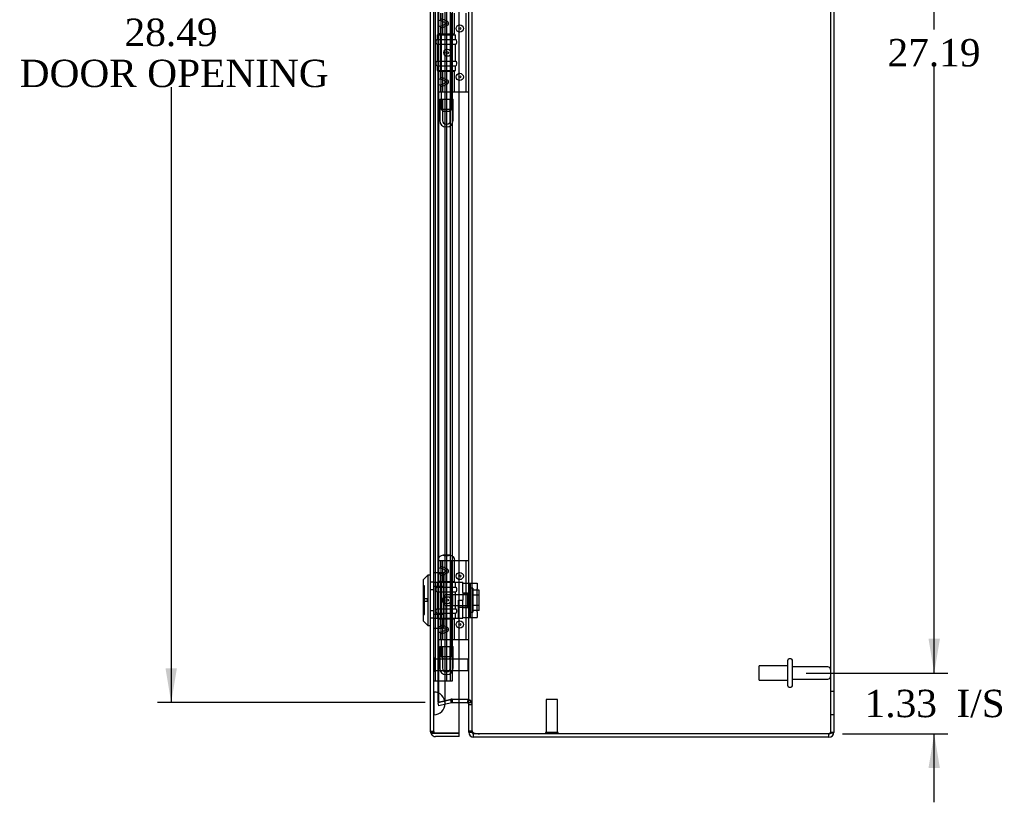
# Model space of a CAD drawing. Header units: inches. Extents: x 1 to 150, y -1 to 99.
# Tile 5 of 9: x 58 to 80, y 36 to 53. Entities that reach past the tile are written whole.
import ezdxf
from ezdxf.enums import TextEntityAlignment as Align
from ezdxf.lldxf.tags import DXFTag

# ---------------------------------------------------------------- set-up
doc = ezdxf.new("R2010")
doc.units = ezdxf.units.IN
doc.header["$MEASUREMENT"] = 0
for name, color, linetype in [('CAP02342', 7, 'Continuous'), ('COM53844', 7, 'Continuous'), ('COM55764-4', 7, 'Continuous'), ('COM55769-11', 7, 'Continuous'), ('COM70219', 7, 'Continuous'), ('Default', 7, 'Continuous'), ('HNG14573-1', 7, 'Continuous'), ('HNG14573-2', 7, 'Continuous'), ('LOK10000', 7, 'Continuous'), ('LOK10000CAM', 7, 'Continuous'), ('LOK10000NUT', 7, 'Continuous'), ('LOK10000SC', 7, 'Continuous'), ('PIN17645', 7, 'Continuous'), ('STD21878', 7, 'Continuous'), ('STD26098', 7, 'Continuous')]:
    doc.layers.add(name, color=color, linetype=linetype)
doc.styles.add('SEACAD_Times_New_Roman', font='times.ttf')
tags = doc.linetypes.add('HIDDEN2', pattern=[0.1875, 0.125, -0.0625]).pattern_tags.tags
tags[6:7] = [DXFTag(74, 4), DXFTag(75, 0), DXFTag(340, '0'), DXFTag(46, 0.0), DXFTag(50, 0.0), DXFTag(44, 0.0), DXFTag(45, 0.0)]
tags[4:5] = [DXFTag(74, 4), DXFTag(75, 0), DXFTag(340, '0'), DXFTag(46, 0.0), DXFTag(50, 0.0), DXFTag(44, 0.0), DXFTag(45, 0.0)]
doc.dimstyles.new('HAMMOND_(STH_-_120x80)', dxfattribs={"dimtxt": 0.6, "dimasz": 0.75, "dimexe": 0.3, "dimexo": 0.3, "dimgap": 0.15, "dimtad": 0, "dimtih": 1, "dimtoh": 1, "dimzin": 0, "dimdsep": 46, "dimtxsty": 'SEACAD_Times_New_Roman', "dimblk1": '_SE_FILLED', "dimblk2": '_SE_FILLED', "dimsah": 1, "dimcen": 0.3, "dimadec": 0, "dimazin": 0, "dimtfac": 0.8, "dimtofl": 0, "dimtmove": 0, "dimatfit": 3, "dimfxl": 1, "dimtolj": 1, "dimtzin": 0, "dimarcsym": 0})

# ---------------------------------------------------------------- blocks, each defined once
blk = doc.blocks.new('SE3')
at = {"layer": 'CAP02342', "color": 7, "linetype": 'HIDDEN2'}
for p, q in [((67.411, 51.722), (67.703, 51.722)), ((67.411, 51.722), (67.411, 51.249)), ((67.471, 51.722), (67.471, 51.249)), ((67.643, 51.249), (67.643, 51.722)), ((67.703, 51.249), (67.703, 51.722)), ((67.55, 51.17), (67.564, 51.17)), ((67.55, 51.11), (67.564, 51.11)), ((67.411, 39.722), (67.703, 39.722)), ((67.411, 39.722), (67.411, 39.249)), ((67.471, 39.722), (67.471, 39.249)), ((67.643, 39.249), (67.643, 39.722)), ((67.703, 39.249), (67.703, 39.722)), ((67.55, 39.17), (67.564, 39.17)), ((67.55, 39.11), (67.564, 39.11))]:
    blk.add_line(p, q, dxfattribs=at)
for centre, radius, start, end in [((67.55, 51.249), 0.139, 180, 270), ((67.55, 51.249), 0.079, 180, 270), ((67.55, 51.249), 0.079, 270, 275.0835), ((67.564, 51.249), 0.079, 264.9165, 270), ((67.564, 51.249), 0.079, 270, 0), ((67.564, 51.249), 0.139, 270, 0), ((67.55, 51.249), 0.139, 270, 272.8866), ((67.564, 51.249), 0.139, 267.1134, 270), ((67.55, 39.249), 0.139, 180, 270), ((67.55, 39.249), 0.079, 180, 270), ((67.55, 39.249), 0.079, 270, 275.0835), ((67.55, 39.249), 0.139, 270, 272.8866), ((67.564, 39.249), 0.079, 264.9165, 270), ((67.564, 39.249), 0.139, 267.1134, 270), ((67.564, 39.249), 0.079, 270, 0), ((67.564, 39.249), 0.139, 270, 0)]:
    blk.add_arc(centre, radius, start, end, dxfattribs=at)
at = {"layer": 'COM53844', "color": 7, "linetype": 'HIDDEN2'}
for p, q in [((67.32, 38.975), (67.32, 66.475)), ((67.57, 38.975), (67.57, 66.475)), ((67.65, 38.975), (67.65, 66.475)), ((67.688, 38.975), (67.688, 66.475)), ((67.282, 38.975), (67.363, 38.975)), ((67.363, 38.975), (67.607, 38.975)), ((67.607, 38.975), (67.688, 38.975))]:
    blk.add_line(p, q, dxfattribs=at)
at = {"layer": 'COM55764-4', "color": 7, "linetype": 'Continuous'}
for p, q in [((67.21, 37.861), (67.21, 67.614)), ((67.835, 37.825), (67.835, 67.65)), ((67.21, 37.861), (67.21, 37.861)), ((67.21, 37.861), (67.21, 37.861)), ((67.21, 37.861), (67.21, 37.861)), ((67.318, 37.825), (67.23, 37.825)), ((67.267, 37.825), (67.23, 37.798)), ((67.267, 37.825), (67.318, 37.825)), ((67.318, 37.825), (67.835, 37.825)), ((67.318, 37.825), (67.318, 37.825)), ((67.835, 37.825), (67.318, 37.825)), ((67.835, 37.753), (67.835, 37.825)), ((67.835, 37.753), (67.318, 37.753))]:
    blk.add_line(p, q, dxfattribs=at)
at = {"layer": 'COM55764-4', "color": 7, "linetype": 'HIDDEN2'}
for p, q in [((67.282, 37.861), (67.282, 67.614)), ((67.282, 41.134), (67.21, 41.134)), ((67.282, 40.969), (67.21, 40.969)), ((67.282, 40.507), (67.21, 40.507)), ((67.282, 40.343), (67.21, 40.343)), ((67.21, 37.861), (67.282, 37.861)), ((67.282, 37.861), (67.21, 37.861)), ((67.318, 37.825), (67.318, 37.825))]:
    blk.add_line(p, q, dxfattribs=at)
at = {"layer": 'COM55764-4', "color": 7, "linetype": 'Continuous'}
for start, end in [(180, 180.1008), (180.2175, 215.5265), (215.5265, 270)]:
    blk.add_arc((67.318, 37.861), 0.108, start, end, dxfattribs=at)
at = {"layer": 'COM55764-4', "color": 7, "linetype": 'HIDDEN2'}
for start, end in [(180, 180.3025), (180.3025, 270), (180.3025, 270)]:
    blk.add_arc((67.318, 37.861), 0.036, start, end, dxfattribs=at)
at = {"layer": 'COM55764-4', "color": 7, "linetype": 'Continuous'}
blk.add_open_spline([(67.23, 37.825), (67.223, 37.831), (67.218, 37.837), (67.212, 37.849), (67.21, 37.855), (67.21, 37.861)], degree=3, knots=[0, 0, 0, 0, 0.5, 0.5, 1, 1, 1, 1], dxfattribs=at)
at = {"layer": 'COM55764-4', "color": 7, "linetype": 'HIDDEN2'}
for points, knots in [([(67.267, 37.825), (67.265, 37.831), (67.263, 37.836), (67.261, 37.844), (67.26, 37.847), (67.259, 37.851), (67.259, 37.853), (67.258, 37.856), (67.258, 37.857), (67.255, 37.859), (67.253, 37.86), (67.249, 37.86), (67.247, 37.86), (67.241, 37.861), (67.237, 37.861), (67.226, 37.861), (67.218, 37.861), (67.21, 37.861)], [0, 0, 0, 0, 0.25, 0.25, 0.375, 0.375, 0.4375, 0.4375, 0.5, 0.5, 0.5625, 0.5625, 0.625, 0.625, 0.75, 0.75, 1, 1, 1, 1]), ([(67.21, 37.861), (67.216, 37.861), (67.222, 37.861), (67.228, 37.861), (67.234, 37.861), (67.24, 37.861), (67.246, 37.86), (67.247, 37.86), (67.249, 37.86), (67.251, 37.86), (67.252, 37.86), (67.254, 37.859), (67.255, 37.859), (67.256, 37.858), (67.256, 37.858), (67.257, 37.858), (67.257, 37.857), (67.258, 37.856), (67.258, 37.856), (67.259, 37.853), (67.26, 37.85), (67.26, 37.847), (67.261, 37.844), (67.262, 37.84), (67.263, 37.837), (67.264, 37.833), (67.265, 37.829), (67.267, 37.825)], [0, 0, 0, 0, 0.186705, 0.186705, 0.186705, 0.38114, 0.38114, 0.38114, 0.429837, 0.429837, 0.429837, 0.479528, 0.479528, 0.479528, 0.504062, 0.504062, 0.504062, 0.535578, 0.535578, 0.535578, 0.673413, 0.673413, 0.673413, 0.81014, 0.81014, 0.81014, 1, 1, 1, 1])]:
    blk.add_open_spline(points, degree=3, knots=knots, dxfattribs=at)
at = {"layer": 'COM55769-11', "color": 7, "linetype": 'Continuous'}
for p, q in [((68.047, 37.88), (68.047, 67.597)), ((76.047, 67.63), (76.047, 37.846)), ((67.835, 38.572), (68.011, 38.572)), ((68.011, 38.56), (67.835, 38.56)), ((68.011, 38.488), (67.835, 38.488)), ((68.011, 38.572), (68.019, 38.572)), ((68.019, 38.487), (68.032, 38.546)), ((68.047, 37.846), (68.047, 37.881)), ((68.047, 37.846), (68.098, 37.846)), ((68.284, 37.81), (68.155, 37.81)), ((68.155, 37.738), (68.155, 37.81)), ((75.939, 37.81), (68.284, 37.81)), ((75.939, 37.81), (68.284, 37.81)), ((75.939, 37.738), (75.939, 37.81)), ((68.284, 37.738), (68.155, 37.738)), ((75.939, 37.738), (68.284, 37.738))]:
    blk.add_line(p, q, dxfattribs=at)
at = {"layer": 'COM55769-11', "color": 7, "linetype": 'HIDDEN2'}
for p, q in [((68.119, 37.88), (68.119, 67.597)), ((75.975, 67.63), (75.975, 37.846)), ((67.376, 38.502), (67.376, 66.974)), ((67.393, 38.502), (67.393, 66.974)), ((76.047, 38.738), (75.975, 38.738)), ((67.376, 38.502), (67.657, 38.568)), ((67.657, 38.557), (67.376, 38.493)), ((67.393, 38.502), (67.376, 38.502)), ((67.393, 38.423), (67.376, 38.493)), ((67.393, 38.502), (67.673, 38.568)), ((67.673, 38.487), (67.393, 38.423)), ((67.657, 38.568), (67.681, 38.57)), ((67.681, 38.57), (67.657, 38.568)), ((67.673, 38.568), (67.657, 38.568)), ((67.681, 38.56), (67.657, 38.557)), ((67.673, 38.487), (67.657, 38.557)), ((67.673, 38.568), (67.681, 38.57)), ((67.681, 38.488), (67.673, 38.487)), ((67.681, 38.57), (67.688, 38.572)), ((67.688, 38.56), (67.681, 38.56)), ((67.681, 38.488), (67.681, 38.56)), ((67.688, 38.488), (67.681, 38.488)), ((67.688, 38.572), (67.835, 38.572)), ((67.835, 38.56), (67.688, 38.56)), ((67.688, 38.488), (67.688, 38.56)), ((67.835, 38.488), (67.688, 38.488)), ((68.019, 38.572), (68.035, 38.572)), ((68.032, 38.546), (68.035, 38.558)), ((68.047, 38.495), (68.119, 38.495)), ((68.047, 38.452), (68.119, 38.452)), ((75.975, 38.238), (76.047, 38.238)), ((68.047, 37.88), (68.119, 37.88)), ((68.098, 37.846), (68.119, 37.846)), ((68.119, 37.846), (68.119, 37.881)), ((75.975, 37.846), (76.047, 37.846))]:
    blk.add_line(p, q, dxfattribs=at)
at = {"layer": 'COM55769-11', "color": 7, "linetype": 'Continuous'}
for centre, radius, start, end in [((68.011, 38.452), 0.108, 82.0609, 90), ((68.011, 38.452), 0.036, 77.2321, 90), ((67.903, 38.486), 0.144, 3.5186, 36.6056), ((68.011, 38.452), 0.036, 0, 77.2321), ((68.155, 37.846), 0.108, 180, 270), ((68.155, 37.846), 0.036, 180, 270), ((68.284, 38.193), 0.382, 250.3183, 270), ((75.939, 37.846), 0.108, 270, 0), ((75.939, 37.846), 0.036, 270, 294.0225)]:
    blk.add_arc(centre, radius, start, end, dxfattribs=at)
at = {"layer": 'COM55769-11', "color": 7, "linetype": 'HIDDEN2'}
for centre, radius, start, end in [((68.011, 38.452), 0.108, 77.2321, 82.0609), ((68.011, 38.452), 0.108, 0, 77.2321), ((75.939, 37.846), 0.036, 294.0225, 0)]:
    blk.add_arc(centre, radius, start, end, dxfattribs=at)
for points, knots in [([(68.035, 38.572), (68.047, 38.565), (68.058, 38.559), (68.078, 38.546), (68.088, 38.54), (68.103, 38.527), (68.109, 38.52), (68.117, 38.508), (68.119, 38.501), (68.119, 38.495)], [0, 0, 0, 0, 0.25, 0.25, 0.5, 0.5, 0.75, 0.75, 1, 1, 1, 1]), ([(68.119, 37.88), (68.119, 37.875), (68.12, 37.87), (68.123, 37.861), (68.125, 37.857), (68.132, 37.849), (68.136, 37.846), (68.145, 37.839), (68.15, 37.836), (68.155, 37.833)], [0, 0, 0, 0, 0.25, 0.25, 0.5, 0.5, 0.75, 0.75, 1, 1, 1, 1]), ([(75.975, 37.846), (75.975, 37.84), (75.971, 37.834), (75.958, 37.822), (75.948, 37.816), (75.939, 37.81)], [0, 0, 0, 0, 0.5, 0.5, 1, 1, 1, 1])]:
    blk.add_open_spline(points, degree=3, knots=knots, dxfattribs=at)
at = {"layer": 'COM55769-11', "color": 7, "linetype": 'Continuous'}
for points, knots in [([(68.047, 37.88), (68.047, 37.879), (68.047, 37.877), (68.048, 37.875), (68.049, 37.873), (68.05, 37.87), (68.052, 37.868), (68.054, 37.866), (68.057, 37.864), (68.06, 37.861), (68.063, 37.859), (68.067, 37.857), (68.072, 37.855), (68.079, 37.852), (68.092, 37.847), (68.108, 37.843), (68.122, 37.84), (68.132, 37.837), (68.144, 37.835), (68.151, 37.833), (68.155, 37.833)], [0, 0, 0, 0, 0.039722, 0.079636, 0.119739, 0.160028, 0.200502, 0.241156, 0.281988, 0.322996, 0.364176, 0.405525, 0.447041, 0.48872, 0.614531, 0.741686, 0.80582, 0.870258, 0.934989, 1, 1, 1, 1]), ([(76.047, 37.846), (76.047, 37.843), (76.044, 37.84), (76.033, 37.834), (76.025, 37.831), (76.005, 37.825), (75.993, 37.822), (75.967, 37.816), (75.953, 37.813), (75.939, 37.81)], [0, 0, 0, 0, 0.25, 0.25, 0.5, 0.5, 0.75, 0.75, 1, 1, 1, 1])]:
    blk.add_open_spline(points, degree=3, knots=knots, dxfattribs=at)
at = {"layer": 'COM70219', "color": 7, "linetype": 'HIDDEN2'}
for p, q in [((67.283, 38.727), (67.283, 66.749)), ((67.284, 38.727), (67.284, 66.749)), ((67.286, 38.727), (67.286, 66.749)), ((67.532, 38.727), (67.532, 66.749)), ((67.283, 38.228), (67.283, 38.727)), ((67.283, 38.726), (67.284, 38.726)), ((67.284, 38.228), (67.284, 38.727)), ((67.284, 38.726), (67.286, 38.477)), ((67.286, 38.477), (67.286, 38.727)), ((67.532, 38.477), (67.532, 38.727)), ((67.286, 38.477), (67.284, 38.228)), ((67.284, 38.228), (67.283, 38.228))]:
    blk.add_line(p, q, dxfattribs=at)
for start, end in [(0, 90), (270, 0)]:
    blk.add_arc((67.282, 38.477), 0.25, start, end, dxfattribs=at)
at = {"layer": 'HNG14573-1', "color": 7, "linetype": 'HIDDEN2'}
for p, q in [((67.379, 53.417), (67.379, 53.604)), ((67.436, 53.456), (67.436, 53.604)), ((67.444, 53.151), (67.444, 53.604)), ((67.48, 53.151), (67.48, 53.604)), ((67.678, 53.151), (67.678, 53.604)), ((67.735, 53.151), (67.735, 53.604)), ((67.99, 51.872), (67.99, 53.604)), ((67.379, 53.384), (67.379, 53.417)), ((67.379, 53.375), (67.379, 53.384)), ((67.379, 53.341), (67.379, 53.375)), ((67.379, 52.135), (67.379, 53.341)), ((67.436, 53.456), (67.436, 53.43)), ((67.436, 53.43), (67.436, 53.328)), ((67.436, 53.303), (67.436, 53.328)), ((67.436, 52.174), (67.436, 53.303)), ((67.495, 53.417), (67.57, 53.384)), ((67.57, 53.375), (67.495, 53.341)), ((67.564, 53.43), (67.508, 53.456)), ((67.564, 53.328), (67.508, 53.303)), ((67.436, 53.151), (67.379, 53.151)), ((67.436, 53.151), (67.444, 53.151)), ((67.444, 53.151), (67.735, 53.151)), ((67.436, 52.326), (67.379, 52.326)), ((67.444, 52.326), (67.436, 52.326)), ((67.444, 51.872), (67.444, 52.326)), ((67.735, 52.326), (67.444, 52.326)), ((67.48, 51.872), (67.48, 52.326)), ((67.678, 51.872), (67.678, 52.326)), ((67.735, 51.872), (67.735, 52.326)), ((67.379, 52.102), (67.379, 52.135)), ((67.379, 52.093), (67.379, 52.102)), ((67.379, 52.059), (67.379, 52.093)), ((67.379, 51.872), (67.379, 52.059)), ((67.436, 52.148), (67.436, 52.174)), ((67.436, 52.148), (67.436, 52.046)), ((67.436, 52.046), (67.436, 52.021)), ((67.436, 51.872), (67.436, 52.021)), ((67.495, 52.135), (67.57, 52.102)), ((67.57, 52.093), (67.495, 52.059)), ((67.508, 52.174), (67.564, 52.148)), ((67.508, 52.021), (67.564, 52.046)), ((67.495, 51.872), (67.379, 51.872)), ((67.671, 51.872), (67.495, 51.872)), ((67.691, 51.872), (67.671, 51.872)), ((67.969, 51.872), (67.691, 51.872)), ((68.047, 51.872), (67.969, 51.872)), ((67.495, 41.604), (67.379, 41.604)), ((67.379, 41.417), (67.379, 41.604)), ((67.436, 41.456), (67.436, 41.604)), ((67.436, 41.456), (67.436, 41.43)), ((67.436, 41.43), (67.436, 41.328)), ((67.444, 41.151), (67.444, 41.604)), ((67.48, 41.151), (67.48, 41.604)), ((67.671, 41.604), (67.495, 41.604)), ((67.564, 41.43), (67.508, 41.456)), ((67.691, 41.604), (67.671, 41.604)), ((67.678, 41.151), (67.678, 41.604)), ((67.969, 41.604), (67.691, 41.604)), ((67.735, 41.151), (67.735, 41.604)), ((68.047, 41.604), (67.969, 41.604)), ((67.99, 39.872), (67.99, 41.604)), ((67.379, 41.384), (67.379, 41.417)), ((67.379, 41.375), (67.379, 41.384)), ((67.379, 41.341), (67.379, 41.375)), ((67.379, 40.135), (67.379, 41.341)), ((67.436, 41.303), (67.436, 41.328)), ((67.436, 40.174), (67.436, 41.303)), ((67.495, 41.417), (67.57, 41.384)), ((67.57, 41.375), (67.495, 41.341)), ((67.564, 41.328), (67.508, 41.303)), ((67.436, 41.151), (67.379, 41.151)), ((67.436, 41.151), (67.444, 41.151)), ((67.444, 41.151), (67.735, 41.151)), ((67.436, 40.326), (67.379, 40.326)), ((67.379, 40.102), (67.379, 40.135)), ((67.444, 40.326), (67.436, 40.326)), ((67.436, 40.148), (67.436, 40.174)), ((67.436, 40.148), (67.436, 40.046)), ((67.444, 39.872), (67.444, 40.326)), ((67.735, 40.326), (67.444, 40.326)), ((67.48, 39.872), (67.48, 40.326)), ((67.495, 40.135), (67.57, 40.102)), ((67.508, 40.174), (67.564, 40.148)), ((67.678, 39.872), (67.678, 40.326)), ((67.735, 39.872), (67.735, 40.326)), ((67.379, 40.093), (67.379, 40.102)), ((67.379, 40.059), (67.379, 40.093)), ((67.379, 39.872), (67.379, 40.059)), ((67.436, 40.046), (67.436, 40.021)), ((67.436, 39.872), (67.436, 40.021)), ((67.57, 40.093), (67.495, 40.059)), ((67.508, 40.021), (67.564, 40.046)), ((67.495, 39.872), (67.379, 39.872)), ((67.671, 39.872), (67.495, 39.872)), ((67.691, 39.872), (67.671, 39.872)), ((67.969, 39.872), (67.691, 39.872)), ((68.047, 39.872), (67.969, 39.872))]:
    blk.add_line(p, q, dxfattribs=at)
for centre, radius in [((67.85, 53.269), 0.079), ((67.85, 53.269), 0.022), ((67.85, 52.207), 0.079), ((67.85, 52.207), 0.022), ((67.85, 41.269), 0.079), ((67.85, 41.269), 0.022), ((67.85, 40.207), 0.079), ((67.85, 40.207), 0.022)]:
    blk.add_circle(centre, radius, dxfattribs=at)
for centre, major_axis, ratio, start_param, end_param in [((67.529, 53.335), (0.147, -0.094), 0.323001, 2.000852, 3.344755), ((67.529, 53.423), (0.147, 0.094), 0.323001, 2.93843, 4.282333), ((67.529, 53.405), (0.0911, -0.0581), 0.323001, 2.000852, 3.344755), ((67.529, 53.354), (0.0911, 0.0581), 0.323001, 2.93843, 4.282333), ((67.508, 53.379), (-0.0978, 0), 0.638889, 2.181662, 4.101524), ((67.565, 53.379), (-0.00861, 0), 0.638889, 2.181662, 4.101524), ((67.529, 52.053), (0.147, -0.094), 0.323001, 2.000852, 3.344755), ((67.529, 52.141), (0.147, 0.094), 0.323001, 2.93843, 4.282333), ((67.529, 52.123), (0.0911, -0.0581), 0.323001, 2.000852, 3.344755), ((67.529, 52.072), (0.0911, 0.0581), 0.323001, 2.93843, 4.282333), ((67.508, 52.097), (-0.0978, 0), 0.638889, 2.181662, 4.101524), ((67.565, 52.097), (-0.00861, 0), 0.638889, 2.181662, 4.101524), ((67.529, 41.335), (0.147, -0.094), 0.323001, 2.000852, 3.344755), ((67.529, 41.405), (0.0911, -0.0581), 0.323001, 2.000852, 3.344755), ((67.508, 41.379), (-0.0978, 0), 0.638889, 2.181662, 4.101524), ((67.529, 41.423), (0.147, 0.094), 0.323001, 2.93843, 4.282333), ((67.529, 41.354), (0.0911, 0.0581), 0.323001, 2.93843, 4.282333), ((67.565, 41.379), (-0.00861, 0), 0.638889, 2.181662, 4.101524), ((67.529, 40.053), (0.147, -0.094), 0.323001, 2.000852, 3.344755), ((67.529, 40.123), (0.0911, -0.0581), 0.323001, 2.000852, 3.344755), ((67.508, 40.097), (-0.0978, 0), 0.638889, 2.181662, 4.101524), ((67.529, 40.141), (0.147, 0.094), 0.323001, 2.93843, 4.282333), ((67.529, 40.072), (0.0911, 0.0581), 0.323001, 2.93843, 4.282333), ((67.565, 40.097), (-0.00861, 0), 0.638889, 2.181662, 4.101524)]:
    blk.add_ellipse(centre, major_axis=major_axis, ratio=ratio, start_param=start_param, end_param=end_param, dxfattribs=at)
for centre, major_axis in [((67.58, 52.738), (0, -0.079)), ((67.583, 52.738), (0, 0.022)), ((67.58, 40.738), (0, -0.079)), ((67.583, 40.738), (0, 0.022))]:
    blk.add_ellipse(centre, major_axis=major_axis, ratio=0.97437, dxfattribs=at)
at = {"layer": 'HNG14573-2', "color": 7, "linetype": 'HIDDEN2'}
for p, q in [((67.358, 53.132), (67.756, 53.132)), ((67.358, 53.132), (67.358, 53.024)), ((67.437, 53.132), (67.437, 52.345)), ((67.677, 52.345), (67.677, 53.132)), ((67.756, 53.024), (67.756, 53.132)), ((67.329, 52.986), (67.329, 52.963)), ((67.358, 53.024), (67.756, 53.024)), ((67.358, 52.924), (67.756, 52.924)), ((67.358, 52.924), (67.358, 52.552)), ((67.756, 52.552), (67.756, 52.924)), ((67.784, 52.963), (67.784, 52.986)), ((67.329, 52.514), (67.329, 52.491)), ((67.358, 52.552), (67.756, 52.552)), ((67.358, 52.452), (67.756, 52.452)), ((67.358, 52.452), (67.358, 52.345)), ((67.756, 52.345), (67.756, 52.452)), ((67.784, 52.491), (67.784, 52.514)), ((67.358, 52.345), (67.756, 52.345)), ((67.358, 41.132), (67.756, 41.132)), ((67.358, 41.132), (67.358, 41.024)), ((67.358, 41.024), (67.756, 41.024)), ((67.437, 41.132), (67.437, 40.345)), ((67.677, 40.345), (67.677, 41.132)), ((67.756, 41.024), (67.756, 41.132)), ((67.329, 40.986), (67.329, 40.963)), ((67.358, 40.924), (67.756, 40.924)), ((67.358, 40.924), (67.358, 40.552)), ((67.756, 40.552), (67.756, 40.924)), ((67.784, 40.963), (67.784, 40.986)), ((67.329, 40.514), (67.329, 40.491)), ((67.358, 40.552), (67.756, 40.552)), ((67.358, 40.452), (67.756, 40.452)), ((67.358, 40.452), (67.358, 40.345)), ((67.358, 40.345), (67.756, 40.345)), ((67.756, 40.345), (67.756, 40.452)), ((67.784, 40.491), (67.784, 40.514))]:
    blk.add_line(p, q, dxfattribs=at)
for centre, start, end in [((67.369, 52.986), 106.7083, 180), ((67.369, 52.963), 180, 253.2917), ((67.744, 52.986), 0, 73.2917), ((67.744, 52.963), 286.7083, 0), ((67.369, 52.514), 106.7083, 180), ((67.369, 52.491), 180, 253.2917), ((67.744, 52.514), 0, 73.2917), ((67.744, 52.491), 286.7083, 0), ((67.369, 40.986), 106.7083, 180), ((67.744, 40.986), 0, 73.2917), ((67.369, 40.963), 180, 253.2917), ((67.744, 40.963), 286.7083, 0), ((67.369, 40.514), 106.7083, 180), ((67.369, 40.491), 180, 253.2917), ((67.744, 40.514), 0, 73.2917), ((67.744, 40.491), 286.7083, 0)]:
    blk.add_arc(centre, 0.04, start, end, dxfattribs=at)
at = {"layer": 'LOK10000', "color": 7, "linetype": 'Continuous'}
for p, q in [((67.15, 41.288), (67.05, 41.188)), ((67.15, 41.288), (67.15, 40.188)), ((67.21, 41.288), (67.15, 41.288)), ((67.05, 41.188), (67.05, 40.288)), ((67.05, 40.288), (67.15, 40.188)), ((67.15, 40.188), (67.21, 40.188))]:
    blk.add_line(p, q, dxfattribs=at)
at = {"layer": 'LOK10000', "color": 7, "linetype": 'HIDDEN2'}
for p, q in [((67.08, 41.051), (67.05, 41.051)), ((67.08, 40.426), (67.08, 41.051)), ((67.28, 41.134), (67.21, 41.134)), ((67.92, 41.131), (67.28, 41.131)), ((67.92, 41.131), (67.92, 41.113)), ((67.28, 40.969), (67.21, 40.969)), ((67.52, 40.854), (67.45, 40.738)), ((67.52, 40.854), (67.52, 40.622)), ((68.02, 40.854), (67.52, 40.854)), ((67.92, 40.905), (67.92, 40.738)), ((68.02, 40.896), (67.92, 40.896)), ((68.02, 40.896), (68.02, 40.581)), ((67.14, 40.768), (67.08, 40.768)), ((67.14, 40.708), (67.08, 40.708)), ((67.14, 40.768), (67.14, 40.708)), ((67.45, 40.738), (67.52, 40.622)), ((67.52, 40.622), (68.02, 40.622)), ((67.82, 40.346), (67.82, 40.738)), ((67.82, 40.738), (67.92, 40.738)), ((68.02, 40.581), (67.82, 40.581)), ((67.05, 40.426), (67.08, 40.426)), ((67.28, 40.507), (67.21, 40.507)), ((67.28, 40.343), (67.21, 40.343)), ((67.28, 40.346), (67.82, 40.346)), ((67.82, 40.346), (67.92, 40.346)), ((67.92, 40.346), (67.92, 40.363))]:
    blk.add_line(p, q, dxfattribs=at)
at = {"layer": 'LOK10000CAM', "color": 7, "linetype": 'HIDDEN2'}
for p, q in [((67.92, 41.113), (68.085, 41.113)), ((67.92, 40.905), (67.92, 41.113)), ((68.07, 40.363), (68.07, 41.113)), ((68.085, 40.988), (68.085, 41.113)), ((68.085, 41.113), (68.235, 41.113)), ((68.235, 41.113), (68.235, 40.988)), ((67.92, 40.896), (68.07, 40.896)), ((68.085, 40.488), (68.085, 40.988)), ((68.235, 40.488), (68.235, 40.988)), ((67.92, 40.363), (67.92, 40.738)), ((67.92, 40.581), (68.07, 40.581)), ((67.92, 40.363), (68.085, 40.363)), ((68.085, 40.363), (68.085, 40.488)), ((68.085, 40.363), (68.235, 40.363)), ((68.235, 40.488), (68.235, 40.363))]:
    blk.add_line(p, q, dxfattribs=at)
at = {"layer": 'LOK10000NUT', "color": 7, "linetype": 'HIDDEN2'}
for p, q in [((67.28, 41.044), (67.28, 41.35)), ((67.28, 41.35), (67.495, 41.35)), ((67.495, 41.044), (67.495, 41.35)), ((67.495, 41.131), (67.28, 41.131)), ((67.28, 40.432), (67.28, 41.044)), ((67.28, 41.044), (67.495, 41.044)), ((67.495, 40.432), (67.495, 41.044)), ((67.28, 40.126), (67.28, 40.432)), ((67.28, 40.432), (67.495, 40.432)), ((67.28, 40.346), (67.495, 40.346)), ((67.495, 40.126), (67.495, 40.432)), ((67.28, 40.126), (67.495, 40.126))]:
    blk.add_line(p, q, dxfattribs=at)
at = {"layer": 'LOK10000SC', "color": 7, "linetype": 'HIDDEN2'}
for p, q in [((68.14, 41.001), (68.07, 41.001)), ((68.14, 41.001), (68.14, 40.476)), ((67.695, 40.854), (67.695, 40.622)), ((68.07, 40.854), (67.695, 40.854)), ((68.277, 40.96), (68.14, 40.96)), ((68.277, 40.849), (68.14, 40.849)), ((68.277, 40.849), (68.277, 40.96)), ((68.277, 40.627), (68.277, 40.849)), ((67.695, 40.622), (68.07, 40.622)), ((68.277, 40.627), (68.14, 40.627)), ((68.277, 40.516), (68.277, 40.627)), ((68.07, 40.476), (68.14, 40.476)), ((68.277, 40.516), (68.14, 40.516))]:
    blk.add_line(p, q, dxfattribs=at)
at = {"layer": 'PIN17645', "color": 7, "linetype": 'HIDDEN2'}
for p, q in [((67.67, 51.504), (67.67, 53.604)), ((67.444, 53.151), (67.444, 52.326)), ((67.444, 51.872), (67.444, 51.504)), ((67.444, 51.504), (67.67, 51.504)), ((67.444, 51.504), (67.494, 51.454)), ((67.494, 51.454), (67.62, 51.454)), ((67.62, 51.454), (67.67, 51.504)), ((67.626, 41.723), (67.487, 41.723)), ((67.507, 41.721), (67.607, 41.721)), ((67.369, 41.604), (67.379, 41.604)), ((67.67, 39.504), (67.67, 41.604)), ((67.444, 41.151), (67.444, 40.326)), ((67.444, 39.872), (67.444, 39.504)), ((67.444, 39.504), (67.67, 39.504)), ((67.444, 39.504), (67.494, 39.454)), ((67.62, 39.454), (67.67, 39.504)), ((67.494, 39.454), (67.62, 39.454))]:
    blk.add_line(p, q, dxfattribs=at)
for centre, start, end in [((67.487, 41.604), 90, 180), ((67.487, 41.604), 80.5843, 90), ((67.626, 41.604), 90, 99.4157), ((67.626, 41.604), 0, 90)]:
    blk.add_arc(centre, 0.119, start, end, dxfattribs=at)
at = {"layer": 'STD21878', "color": 7, "linetype": 'HIDDEN2'}
for p, q in [((67.313, 39.466), (67.282, 39.466)), ((67.313, 39.185), (67.313, 39.466)), ((68.032, 39.45), (67.313, 39.45)), ((68.032, 39.2), (68.032, 39.45)), ((67.282, 39.185), (67.313, 39.185)), ((67.313, 39.2), (68.032, 39.2)), ((69.994, 38.56), (69.744, 38.56)), ((69.744, 38.56), (69.744, 37.841)), ((69.994, 37.841), (69.994, 38.56)), ((70.009, 37.841), (69.728, 37.841)), ((69.728, 37.841), (69.728, 37.81)), ((70.009, 37.81), (70.009, 37.841))]:
    blk.add_line(p, q, dxfattribs=at)
at = {"layer": 'STD21878', "color": 7, "linetype": 'Continuous'}
for p, q in [((69.728, 37.81), (69.728, 37.81)), ((70.009, 37.81), (70.009, 37.81))]:
    blk.add_line(p, q, dxfattribs=at)
at = {"layer": 'STD26098', "color": 7, "linetype": 'HIDDEN2'}
for p, q in [((74.413, 38.988), (74.413, 39.3)), ((75.038, 39.3), (74.413, 39.3)), ((75.038, 38.862), (75.038, 39.427)), ((75.108, 39.457), (75.068, 39.457)), ((75.138, 38.862), (75.138, 39.427)), ((75.915, 39.279), (75.138, 39.279)), ((74.413, 38.988), (75.038, 38.988)), ((75.138, 39.009), (75.915, 39.009)), ((75.068, 38.832), (75.108, 38.832))]:
    blk.add_line(p, q, dxfattribs=at)
for centre, radius, start, end in [((75.068, 39.427), 0.03, 90, 180), ((75.108, 39.427), 0.03, 0, 90), ((75.915, 39.219), 0.06, 0, 90), ((75.915, 39.069), 0.06, 270, 0), ((75.068, 38.862), 0.03, 180, 270), ((75.108, 38.862), 0.03, 270, 0)]:
    blk.add_arc(centre, radius, start, end, dxfattribs=at)
blk = doc.blocks.new('DMBLK2395')
at = {"layer": 'Default', "linetype": 'Continuous'}
for points in [[(78.371, 39.894), (78.121, 39.894), (78.246, 39.144)], [(78.371, 37.06), (78.246, 37.81), (78.121, 37.06)]]:
    blk.add_hatch(color=7, dxfattribs=at).paths.add_polyline_path(points)
at = {"layer": 'Default', "color": 7, "linetype": 'Continuous'}
for p, q in [((78.246, 39.144), (78.246, 40.644)), ((75.438, 39.144), (78.546, 39.144)), ((76.239, 37.81), (78.546, 37.81)), ((78.246, 36.31), (78.246, 37.81))]:
    blk.add_line(p, q, dxfattribs=at)
at = {"layer": 'Default', "color": 7, "linetype": 'Continuous', "style": 'SEACAD_Times_New_Roman'}
for s, p in [('1.33', (76.721, 38.777)), ('I/S', (78.733, 38.777))]:
    blk.add_text(s, height=0.6, dxfattribs=at).set_placement(p, align=Align.TOP_LEFT)
blk = doc.blocks.new('_SE_FILLED')
at = {"color": 0}
blk.add_line((0, 0), (-1, 0), dxfattribs=at)
blk.add_solid([(0, 0), (-1, -0.1665), (-1, 0.1665), (0, 0)], dxfattribs=at)
blk = doc.blocks.new('DMBLK2396')
at = {"layer": 'Default', "linetype": 'Continuous'}
for points in [[(78.371, 65.582), (78.246, 66.332), (78.121, 65.582)], [(78.371, 39.894), (78.121, 39.894), (78.246, 39.144)]]:
    blk.add_hatch(color=7, dxfattribs=at).paths.add_polyline_path(points)
at = {"layer": 'Default', "color": 7, "linetype": 'Continuous'}
for p, q in [((75.438, 66.332), (78.546, 66.332)), ((78.246, 53.248), (78.246, 66.332)), ((78.246, 39.144), (78.246, 52.438)), ((75.438, 39.144), (78.546, 39.144))]:
    blk.add_line(p, q, dxfattribs=at)
at = {"layer": 'Default', "color": 7, "linetype": 'Continuous', "style": 'SEACAD_Times_New_Roman'}
blk.add_text('27.19', height=0.6, dxfattribs=at).set_placement((77.222, 53.038), align=Align.TOP_LEFT)
blk = doc.blocks.new('DMBLK2402')
at = {"layer": 'Default', "linetype": 'Continuous'}
for points in [[(61.403, 66.234), (61.653, 66.234), (61.528, 66.984)], [(61.403, 39.246), (61.528, 38.496), (61.653, 39.246)]]:
    blk.add_hatch(color=7, dxfattribs=at).paths.add_polyline_path(points)
at = {"layer": 'Default', "color": 7, "linetype": 'Continuous'}
for p, q in [((67.076, 66.984), (61.228, 66.984)), ((61.528, 66.984), (61.528, 53.695)), ((61.528, 51.985), (61.528, 38.496)), ((67.093, 38.496), (61.228, 38.496))]:
    blk.add_line(p, q, dxfattribs=at)
at = {"layer": 'Default', "color": 7, "linetype": 'Continuous', "style": 'SEACAD_Times_New_Roman'}
for s, p in [('28.49', (60.505, 53.485)), ('DOOR OPENING', (58.208, 52.585))]:
    blk.add_text(s, height=0.6, dxfattribs=at).set_placement(p, align=Align.TOP_LEFT)

msp = doc.modelspace()

# ---------------------------------------------------------------- block references
at = {"layer": 'Default'}
msp.add_blockref('SE3', (0, 0), dxfattribs=at)

# ---------------------------------------------------------------- dimensions: what is measured, and where the dimension line sits
at = {"layer": 'Default', "color": 7, "linetype": 'Continuous'}
for base, p1, p2, angle, text, picture, middle, dimtype in [((61.528, 66.984), (67.376, 66.984), (67.393, 38.496), 270.0326, '\\A1;<>\\PDOOR OPENING', 'DMBLK2402', (61.528, 53.185), 161), ((78.246, 39.144), (75.138, 39.144), (75.138, 66.332), 90, '\\A1;<>', 'DMBLK2396', (78.246, 52.738), 161), ((78.246, 39.144), (75.939, 37.81), (75.138, 39.144), 90, '\\A1;<> I/S', 'DMBLK2395', (78.246, 38.477), 160)]:
    dim = msp.add_linear_dim(base=base, p1=p1, p2=p2, angle=angle, text=text, dimstyle='HAMMOND_(STH_-_120x80)', dxfattribs=at)
    dim.commit()
    dim.dimension.update_dxf_attribs({"geometry": picture, "text_midpoint": middle, "dimtype": dimtype})

doc.saveas('drawing.dxf')
